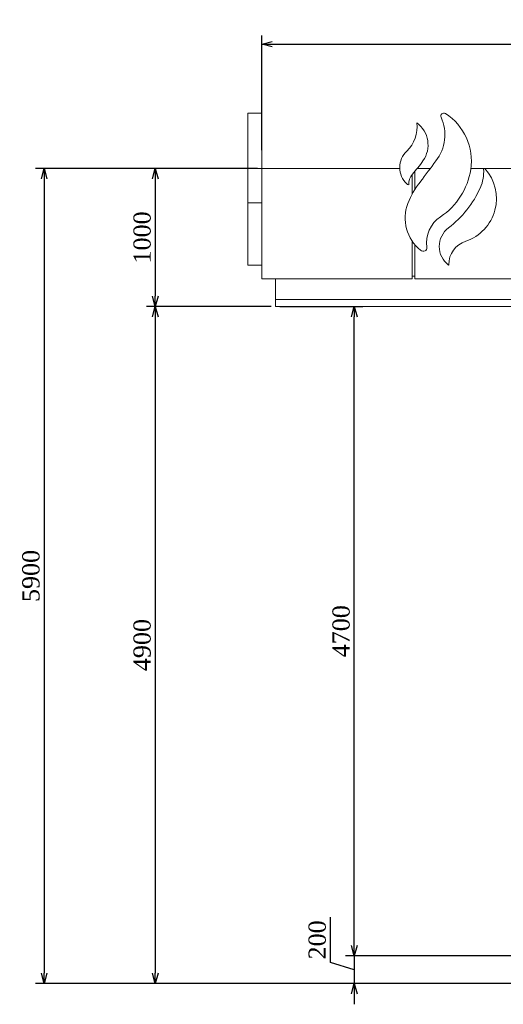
# Model space of a CAD drawing. Header units: millimetres. Extents: x -40905 to 78147, y -92581 to -42687.
# Tile 21 of 38: x 23660 to 27163, y -59282 to -52156. Entities that reach past the tile are written whole.
import ezdxf

# ---------------------------------------------------------------- set-up
doc = ezdxf.new("R2010")
doc.units = ezdxf.units.MM
doc.styles.get("Standard").update_dxf_attribs({"font": 'times.ttf'})
doc.dimstyles.new('ISO-25', dxfattribs={"dimscale": 50, "dimtxt": 2.5, "dimasz": 1.5, "dimexe": 1.25, "dimexo": 0.625, "dimtad": 1, "dimdec": 0, "dimtxsty": 'Standard', "dimblk": 'OPEN30', "dimcen": 2.5, "dimadec": 0, "dimazin": 0, "dimtfac": 1, "dimtdec": 0, "dimtmove": 0, "dimatfit": 3, "dimldrblk": 'OPEN30', "dimfxl": 1, "dimarcsym": 0})

# ---------------------------------------------------------------- blocks, each defined once
blk = doc.blocks.new('A$C3035116E')
at = {"color": 0, "linetype": 'Continuous', "lineweight": 0, "extrusion": (0, 1, 0)}
for p, q in [((-36271.1, -256), (-36371.1, -256)), ((-36271.1, -656), (-36371.1, -656)), ((-36271.1, -656), (-36271.1, -1456)), ((-36271.1, -656), (-35270.9, -656)), ((-35181.1, -701.6), (-35181.1, -841.4)), ((-35161.1, -807.3), (-35161.1, -677.7)), ((-35049.6, -656), (-35143.5, -656)), ((-33981.1, -656), (-34755.9, -656)), ((-36271.1, -906), (-36371.1, -906)), ((-36271.1, -906), (-36371.1, -906)), ((-35181.1, -1183.6), (-35181.1, -1456)), ((-35161.1, -1456), (-35161.1, -1209.8)), ((-34916.9, -1355.1), (-34916.8, -1352.4)), ((-34916.9, -1355.1), (-34916.8, -1352.4)), ((-36271.1, -1356), (-36371.1, -1356)), ((-36271.1, -1356), (-36371.1, -1356)), ((-35181.1, -1456), (-36271.1, -1456)), ((-36171.1, -1656), (-36171.1, -1456)), ((-35181.1, -1436), (-35161.1, -1436)), ((-35161.1, -1456), (-33981.1, -1456)), ((-36171.1, -1606), (-16171.1, -1606)), ((-16171.1, -1606), (-36171.1, -1606)), ((-36171.1, -1656), (-16171.1, -1656))]:
    blk.add_line(p, q, dxfattribs=at)
at = {"color": 0, "linetype": 'Continuous', "lineweight": 30, "extrusion": (0, 1, 0)}
blk.add_line((-14496.2, -6556), (-37845.9, -6556), dxfattribs=at)
at = {"color": 0, "linetype": 'Continuous', "lineweight": 0}
blk.add_lwpolyline([(-36271.1, -256), (-36371.1, -256), (-36371.1, -1356), (-36271.1, -1356)], close=True, dxfattribs=at)
for centre, radius, start, end in [((-34951.7, -277.4), 21.4, 58.34189, 204.30821), ((-35157.7, -601.5), 405.5, 351.14933, 57.59765), ((-35147.9, -326.4), 0.42, 53.65081, 187.38572), ((-35265.8, -486.7), 199.4, 324.59663, 53.65081), ((-35106.2, -649.9), 164.9, 133.80056, 225.94195), ((-36196.1, 174.5), 1340.7, 319.39248, 324.59663), ((-35257.1, -585.4), 506.1, 303.76963, 351.07969), ((-34896.2, -874.6), 325.2, 288.45683, 41.80314), ((-34658.1, -661.7), 5.75, 41.86379, 184.10112), ((-35200.6, -747.4), 29.1, 225.94195, 258.44652), ((-34666.1, -1120.7), 585.8, 141.02728, 158.86217), ((-34935.5, -1016.5), 297, 158.86217, 231.49453), ((-34816.2, -1221), 169, 127.06038, 232.87585), ((-35100.4, -1223.7), 32.2, 231.49453, 292.07968), ((-35096.7, -1232.7), 22.6, 292.07968, 13.99643), ((-34917.7, -1355.1), 0.821, 232.87585, 4.11525), ((-34917.7, -1355.1), 0.821, 232.87585, 4.11525)]:
    blk.add_arc(centre, radius, start, end, dxfattribs=at)
at = {"color": 0, "linetype": 'Continuous', "lineweight": 0, "extrusion": (0, 0, -1)}
for centre, radius, start, end in [((35386.7, -357.3), 240.5, 172.61428, 226.19944), ((35247.5, -412.6), 303.8, 155.42577, 218.45249), ((44584.5, 6392.4), 11857.1, 216.14574, 217.05328), ((35089.3, -774.4), 117.2, 359.23914, 40.60752), ((34940.8, -682), 277.6, 175.89888, 204.12684), ((35369.9, -490.8), 747.4, 204.0579, 232.80795), ((34849.1, -1195.6), 228, 352.03541, 56.23037), ((34736.6, -1354.2), 180.3, 0.55479, 71.66036)]:
    blk.add_arc(centre, radius, start, end, dxfattribs=at)
blk = doc.blocks.new('_Open30')
at = {"color": 0, "linetype": 'ByBlock', "lineweight": -2}
for p, q in [((-1, 0.268), (0, 0)), ((0, 0), (-1, -0.268)), ((0, 0), (-1, 0))]:
    blk.add_line(p, q, dxfattribs=at)
blk = doc.blocks.new('*D192')
at = {"color": 0, "lineweight": -2, "transparency": 16777216}
for p, q in [((25412.9, -53101.2), (25412.9, -52270.8)), ((45612.9, -53101.2), (45612.9, -52270.8)), ((25487.9, -52333.3), (45537.9, -52333.3))]:
    blk.add_line(p, q, dxfattribs=at)
at = {"layer": 'Defpoints', "color": 0, "lineweight": 5, "transparency": 16777216}
for p in [(45612.9, -52333.3), (25412.9, -53132.4), (45612.9, -53132.4)]:
    blk.add_point(p, dxfattribs=at)
at = {"color": 0, "lineweight": -2, "transparency": 16777216, "xscale": 75, "yscale": 75, "zscale": 75, "rotation": 180}
blk.add_blockref('_Open30', (25412.9, -52333.3), dxfattribs=at)
at = {"color": 0, "lineweight": -2, "transparency": 16777216, "xscale": 75, "yscale": 75, "zscale": 75}
blk.add_blockref('_Open30', (45612.9, -52333.3), dxfattribs=at)
at = {"color": 0, "lineweight": 5, "transparency": 16777216, "insert": (35512.9, -52238.5), "char_height": 125, "attachment_point": 5}
blk.add_mtext('20200', dxfattribs=at)
blk = doc.blocks.new('*D193')
at = {"color": 0, "lineweight": -2, "transparency": 16777216}
for p, q in [((25481.7, -54232.4), (24579.6, -54232.4)), ((24642.1, -54307.4), (24642.1, -59057.4)), ((28035.8, -59132.4), (24579.6, -59132.4))]:
    blk.add_line(p, q, dxfattribs=at)
at = {"layer": 'Defpoints', "color": 0, "lineweight": 5, "transparency": 16777216}
for p in [(25512.9, -54232.4), (24642.1, -59132.4), (28067, -59132.4)]:
    blk.add_point(p, dxfattribs=at)
at = {"color": 0, "lineweight": -2, "transparency": 16777216, "xscale": 75, "yscale": 75, "zscale": 75}
for p, rotation in [((24642.1, -54232.4), 90), ((24642.1, -59132.4), 270)]:
    blk.add_blockref('_Open30', p, dxfattribs=dict(at, rotation=rotation))
at = {"color": 0, "lineweight": 5, "transparency": 16777216, "insert": (24547.1, -56682.4), "char_height": 125, "attachment_point": 5, "rotation": 90}
blk.add_mtext('4900', dxfattribs=at)
blk = doc.blocks.new('*D194')
at = {"color": 0, "lineweight": -2, "transparency": 16777216}
for p, q in [((25381.7, -53232.4), (23774.3, -53232.4)), ((23836.8, -53307.4), (23836.8, -59057.4)), ((25551.7, -59132.4), (23774.3, -59132.4))]:
    blk.add_line(p, q, dxfattribs=at)
at = {"layer": 'Defpoints', "color": 0, "lineweight": 5, "transparency": 16777216}
for p in [(25412.9, -53232.4), (23836.8, -59132.4), (25582.9, -59132.4)]:
    blk.add_point(p, dxfattribs=at)
at = {"color": 0, "lineweight": -2, "transparency": 16777216, "xscale": 75, "yscale": 75, "zscale": 75}
for p, rotation in [((23836.8, -53232.4), 90), ((23836.8, -59132.4), 270)]:
    blk.add_blockref('_Open30', p, dxfattribs=dict(at, rotation=rotation))
at = {"color": 0, "lineweight": 5, "transparency": 16777216, "insert": (23741.8, -56182.4), "char_height": 125, "attachment_point": 5, "rotation": 90}
blk.add_mtext('5900', dxfattribs=at)
blk = doc.blocks.new('*D195')
at = {"color": 0, "lineweight": -2, "transparency": 16777216}
for p, q in [((25544.2, -54232.4), (26145.9, -54232.4)), ((26083.4, -58857.4), (26083.4, -54307.4)), ((28081.7, -58932.4), (26020.9, -58932.4))]:
    blk.add_line(p, q, dxfattribs=at)
at = {"layer": 'Defpoints', "color": 0, "lineweight": 5, "transparency": 16777216}
for p in [(25512.9, -54232.4, 2612.8), (26083.4, -54232.4), (28112.9, -58932.4, 2612.8)]:
    blk.add_point(p, dxfattribs=at)
at = {"color": 0, "lineweight": -2, "transparency": 16777216, "xscale": 75, "yscale": 75, "zscale": 75}
for p, rotation in [((26083.4, -54232.4), 90), ((26083.4, -58932.4), 270)]:
    blk.add_blockref('_Open30', p, dxfattribs=dict(at, rotation=rotation))
at = {"color": 0, "lineweight": 5, "transparency": 16777216, "insert": (25988.4, -56582.4), "char_height": 125, "attachment_point": 5, "rotation": 90}
blk.add_mtext('4700', dxfattribs=at)
blk = doc.blocks.new('*D196')
at = {"color": 0, "lineweight": -2, "transparency": 16777216}
for p, q in [((25910.4, -58980.6), (25910.4, -58651.7)), ((26083.4, -58857.4), (26083.4, -58782.4)), ((26083.4, -59032.4), (25910.4, -58980.6)), ((28081.7, -58932.4), (26020.9, -58932.4)), ((26083.4, -58932.4), (26083.4, -59132.4)), ((26083.4, -58932.4), (26083.4, -59132.4)), ((28035.8, -59132.4), (26020.9, -59132.4)), ((26083.4, -59207.4), (26083.4, -59282.4))]:
    blk.add_line(p, q, dxfattribs=at)
at = {"layer": 'Defpoints', "color": 0, "lineweight": 5, "transparency": 16777216}
for p in [(28112.9, -58932.4, 2612.8), (26083.4, -59132.4), (28067, -59132.4, 2612.8)]:
    blk.add_point(p, dxfattribs=at)
at = {"color": 0, "lineweight": -2, "transparency": 16777216, "xscale": 75, "yscale": 75, "zscale": 75}
for p, rotation in [((26083.4, -58932.4), 270), ((26083.4, -59132.4), 90)]:
    blk.add_blockref('_Open30', p, dxfattribs=dict(at, rotation=rotation))
at = {"color": 0, "lineweight": 5, "transparency": 16777216, "insert": (25815.6, -58816.1), "char_height": 125, "attachment_point": 5, "rotation": 90}
blk.add_mtext('200', dxfattribs=at)
blk = doc.blocks.new('*D197')
at = {"color": 0, "lineweight": -2, "transparency": 16777216}
for p, q in [((25381.7, -53232.4), (24579.6, -53232.4)), ((24642.1, -53307.4), (24642.1, -54157.4)), ((25481.7, -54232.4), (24579.6, -54232.4))]:
    blk.add_line(p, q, dxfattribs=at)
at = {"layer": 'Defpoints', "color": 0, "lineweight": 5, "transparency": 16777216}
for p in [(25412.9, -53232.4), (24642.1, -54232.4), (25512.9, -54232.4)]:
    blk.add_point(p, dxfattribs=at)
at = {"color": 0, "lineweight": -2, "transparency": 16777216, "xscale": 75, "yscale": 75, "zscale": 75}
for p, rotation in [((24642.1, -53232.4), 90), ((24642.1, -54232.4), 270)]:
    blk.add_blockref('_Open30', p, dxfattribs=dict(at, rotation=rotation))
at = {"color": 0, "lineweight": 5, "transparency": 16777216, "insert": (24547.2, -53732.4), "char_height": 125, "attachment_point": 5, "rotation": 90}
blk.add_mtext('1000', dxfattribs=at)

msp = doc.modelspace()

# ---------------------------------------------------------------- block references
at = {"lineweight": 5}
msp.add_blockref('A$C3035116E', (61684, -52576.5), dxfattribs=at)

# ---------------------------------------------------------------- dimensions: what is measured, and where the dimension line sits
at = {"color": 1, "lineweight": 5}
dim = msp.add_linear_dim(base=(45612.9, -52333.3), p1=(25412.9, -53132.4), p2=(45612.9, -53132.4), dimstyle='ISO-25', dxfattribs=at)
dim.commit()
dim.dimension.update_dxf_attribs({"geometry": '*D192', "text_midpoint": (35512.9, -52238.5)})
for base, p1, p2, picture, middle in [((23836.8, -59132.4), (25412.9, -53232.4), (25582.9, -59132.4), '*D194', (23741.8, -56182.4)), ((24642.1, -54232.4), (25412.9, -53232.4), (25512.9, -54232.4), '*D197', (24547.2, -53732.4)), ((26083.4, -54232.4, -2612.8), (28112.9, -58932.4), (25512.9, -54232.4), '*D195', (25988.4, -56582.4, -2612.8))]:
    dim = msp.add_linear_dim(base=base, p1=p1, p2=p2, angle=90, dimstyle='ISO-25', dxfattribs=at)
    dim.commit()
    dim.dimension.update_dxf_attribs({"geometry": picture, "text_midpoint": middle})
for base, p1, picture, middle in [((24642.1, -59132.4), (25512.9, -54232.4), '*D193', (24547.1, -56682.4)), ((26083.4, -59132.4, -2612.8), (28112.9, -58932.4), '*D196', (25815.6, -58949.3, -2612.8))]:
    dim = msp.add_linear_dim(base=base, p1=p1, p2=(28067, -59132.4), angle=90, dimstyle='ISO-25', override={"dimtmove": 1}, dxfattribs=at)
    dim.commit()
    dim.dimension.update_dxf_attribs({"geometry": picture, "text_midpoint": middle})

doc.saveas('drawing.dxf')
